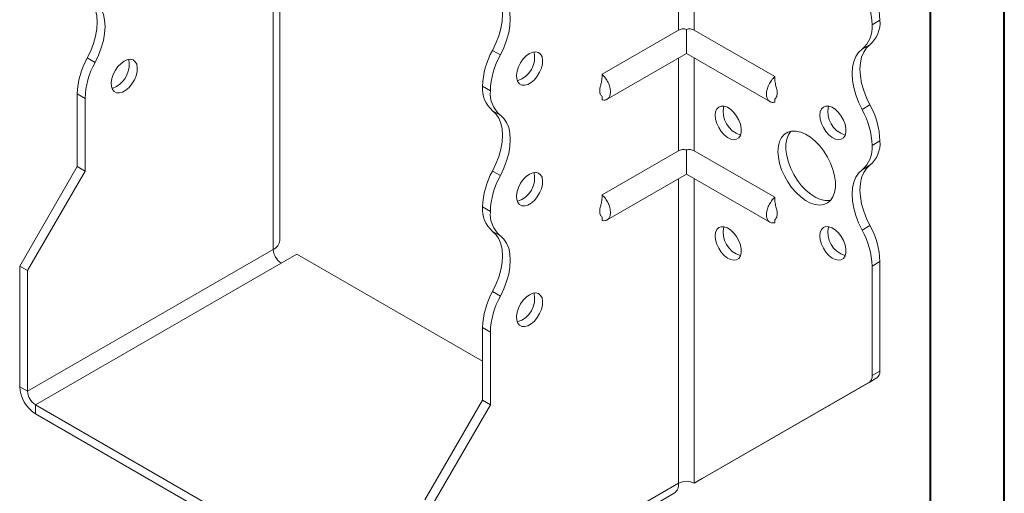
# Model space of a CAD drawing. Header units: millimetres. Extents: x 0 to 210, y 0 to 297.
# Tile 3 of 6: x 144 to 210, y 55 to 87. Entities that reach past the tile are written whole.
import ezdxf

# ---------------------------------------------------------------- set-up
doc = ezdxf.new("R2010")
doc.units = ezdxf.units.MM

msp = doc.modelspace()

# ---------------------------------------------------------------- linework, layer by layer
at = {"color": 7, "linetype": 'Continuous', "lineweight": 40}
for p, q in [((210.079, 0.215), (210.079, 297.215)), ((205.079, 5.215), (205.079, 292.215))]:
    msp.add_line(p, q, dxfattribs=at)
at = {"color": 7, "linetype": 'Continuous', "lineweight": 15}
for p, q in [((161.098, 72.206), (161.098, 92.722)), ((188.059, 92.72), (188.059, 86.444)), ((189.12, 86.444), (189.12, 92.72)), ((160.659, 71.594), (160.659, 92.109)), ((201.671, 87.111), (201.141, 86.805)), ((201.141, 86.805), (201.671, 87.111)), ((201.141, 86.805), (201.141, 86.805)), ((201.671, 87.111), (201.671, 87.111)), ((188.059, 86.444), (182.887, 83.458)), ((188.59, 86.498), (188.59, 84.86)), ((189.12, 86.444), (194.565, 83.301)), ((200.996, 85.46), (200.466, 85.154)), ((148.076, 84.559), (148.606, 84.253)), ((175.476, 85.072), (176.007, 84.766)), ((183.225, 81.763), (188.59, 84.86)), ((188.059, 84.554), (188.059, 78.278)), ((188.59, 84.86), (194.227, 81.606)), ((189.12, 78.278), (189.12, 84.554)), ((175.331, 82.335), (174.801, 82.641)), ((174.801, 82.641), (175.331, 82.334)), ((174.801, 82.641), (174.801, 82.641)), ((147.931, 81.823), (147.401, 82.129)), ((147.401, 77.209), (147.401, 82.129)), ((175.331, 82.334), (175.331, 82.335)), ((182.887, 81.951), (182.887, 81.729)), ((147.931, 76.902), (147.931, 81.823)), ((194.565, 81.788), (194.565, 81.572)), ((200.466, 81.071), (200.996, 81.377)), ((176.007, 80.684), (175.476, 80.99)), ((201.671, 78.947), (201.141, 78.641)), ((201.141, 78.639), (201.671, 78.946)), ((201.141, 78.641), (201.141, 78.639)), ((201.671, 78.947), (201.671, 78.946)), ((188.059, 78.278), (182.887, 75.292)), ((188.59, 78.333), (188.59, 76.695)), ((189.12, 78.278), (194.565, 75.135)), ((200.996, 77.295), (200.466, 76.989)), ((143.512, 70.472), (147.401, 77.209)), ((144.042, 70.166), (147.931, 76.902)), ((147.931, 76.902), (147.401, 77.209)), ((175.476, 76.906), (176.007, 76.6)), ((183.225, 73.598), (188.59, 76.695)), ((188.59, 76.695), (194.227, 73.441)), ((188.059, 76.389), (188.059, 55.776)), ((189.12, 55.776), (189.12, 76.389)), ((175.331, 74.17), (174.801, 74.476)), ((174.801, 74.475), (174.801, 74.476)), ((174.801, 74.475), (175.331, 74.169)), ((175.331, 74.169), (175.331, 74.17)), ((182.887, 73.785), (182.887, 73.564)), ((194.565, 73.623), (194.565, 73.407)), ((176.007, 72.518), (175.476, 72.824)), ((200.466, 72.905), (200.996, 73.212)), ((160.659, 71.594), (144.042, 62.001)), ((161.189, 70.675), (162.25, 71.287)), ((174.801, 64.042), (162.25, 71.287)), ((144.572, 61.082), (161.189, 70.675)), ((201.671, 70.781), (201.141, 70.475)), ((201.671, 70.781), (201.671, 63.362)), ((143.512, 70.472), (144.042, 70.166)), ((143.512, 62.307), (143.512, 70.472)), ((144.042, 62.001), (144.042, 70.166)), ((201.141, 70.475), (201.141, 63.056)), ((175.476, 68.741), (176.007, 68.435)), ((175.331, 66.005), (174.801, 66.311)), ((174.801, 61.391), (174.801, 66.311)), ((175.331, 61.085), (175.331, 66.005)), ((201.141, 63.056), (201.671, 63.362)), ((189.12, 55.776), (200.934, 62.598)), ((189.65, 56.082), (201.464, 62.904)), ((201.464, 62.904), (200.934, 62.598)), ((143.512, 62.307), (144.042, 62.001)), ((170.912, 54.655), (174.801, 61.391)), ((174.801, 61.391), (175.331, 61.085)), ((144.572, 61.082), (144.572, 60.47)), ((170.382, 46.183), (144.572, 61.082)), ((171.442, 54.348), (175.331, 61.085)), ((170.382, 45.571), (144.572, 60.47)), ((189.12, 55.776), (189.65, 56.082)), ((171.442, 46.183), (188.059, 55.776)), ((188.059, 55.776), (188.059, 55.776)), ((171.132, 45.496), (187.749, 55.089))]:
    msp.add_line(p, q, dxfattribs=at)
at = {"color": 7, "linetype": 'Continuous', "lineweight": 15, "flags": 128}
for points in [[(148.076, 88.642), (148.312, 88.425), (148.501, 88.145), (148.639, 87.807), (148.723, 87.42), (148.751, 86.991), (148.723, 86.529), (148.639, 86.044), (148.501, 85.548), (148.312, 85.049), (148.076, 84.559)], [(175.476, 85.072), (175.713, 85.562), (175.902, 86.061), (176.04, 86.558), (176.124, 87.042), (176.152, 87.504), (176.123, 87.933), (176.039, 88.32), (175.901, 88.658), (175.712, 88.938), (175.476, 89.155)], [(176.007, 84.766), (176.243, 85.256), (176.432, 85.755), (176.57, 86.252), (176.654, 86.736), (176.682, 87.198), (176.654, 87.627), (176.57, 88.014), (176.432, 88.351), (176.243, 88.632), (176.007, 88.849)], [(148.606, 84.253), (148.842, 84.743), (149.031, 85.241), (149.169, 85.738), (149.253, 86.223), (149.282, 86.684), (149.253, 87.114), (149.169, 87.501), (149.031, 87.839), (148.842, 88.119), (148.606, 88.336)], [(200.996, 85.46), (200.76, 85.243), (200.571, 84.963), (200.433, 84.625), (200.349, 84.238), (200.321, 83.809), (200.349, 83.347), (200.433, 82.862), (200.571, 82.366), (200.76, 81.867), (200.996, 81.377)], [(177.983, 84.866), (177.763, 84.707), (177.557, 84.494), (177.378, 84.24), (177.237, 83.961), (177.142, 83.675), (177.101, 83.4), (177.115, 83.153), (177.183, 82.949), (177.302, 82.802), (177.464, 82.72), (177.658, 82.709), (177.872, 82.769), (178.094, 82.897), (178.308, 83.084), (178.503, 83.32), (178.664, 83.588), (178.783, 83.872), (178.851, 84.155), (178.865, 84.419), (178.824, 84.646), (178.729, 84.823), (178.588, 84.939), (178.409, 84.986), (178.203, 84.961), (177.983, 84.866)], [(200.466, 81.071), (200.23, 81.561), (200.041, 82.059), (199.903, 82.556), (199.818, 83.041), (199.79, 83.502), (199.818, 83.932), (199.903, 84.319), (200.041, 84.656), (200.23, 84.937), (200.466, 85.154)], [(150.583, 84.353), (150.363, 84.194), (150.157, 83.981), (149.978, 83.727), (149.836, 83.449), (149.742, 83.163), (149.701, 82.887), (149.715, 82.64), (149.783, 82.436), (149.902, 82.289), (150.063, 82.207), (150.257, 82.196), (150.472, 82.256), (150.694, 82.384), (150.908, 82.571), (151.102, 82.807), (151.264, 83.075), (151.382, 83.36), (151.451, 83.642), (151.465, 83.906), (151.423, 84.133), (151.329, 84.31), (151.188, 84.426), (151.009, 84.473), (150.803, 84.448), (150.583, 84.353)], [(150.052, 82.618), (149.833, 82.523), (149.752, 82.505)], [(190.534, 80.68), (190.562, 80.918), (190.644, 81.109), (190.774, 81.241), (190.945, 81.305), (191.145, 81.299), (191.363, 81.221), (191.584, 81.077), (191.794, 80.876), (191.982, 80.631), (192.133, 80.357), (192.24, 80.071), (192.295, 79.792), (192.295, 79.536), (192.24, 79.32), (192.133, 79.157), (191.982, 79.058), (191.794, 79.029), (191.584, 79.072), (191.363, 79.184), (191.145, 79.357), (190.945, 79.582), (190.774, 79.843), (190.644, 80.126), (190.562, 80.411), (190.534, 80.68)], [(197.605, 80.681), (197.633, 80.919), (197.715, 81.11), (197.845, 81.241), (198.016, 81.306), (198.216, 81.299), (198.434, 81.222), (198.655, 81.078), (198.866, 80.877), (199.053, 80.632), (199.204, 80.358), (199.311, 80.072), (199.366, 79.793), (199.366, 79.537), (199.311, 79.321), (199.204, 79.158), (199.053, 79.059), (198.866, 79.03), (198.655, 79.073), (198.434, 79.184), (198.216, 79.358), (198.016, 79.582), (197.845, 79.844), (197.715, 80.126), (197.633, 80.411), (197.605, 80.681)], [(175.476, 76.906), (175.712, 77.396), (175.901, 77.895), (176.04, 78.392), (176.124, 78.876), (176.152, 79.338), (176.124, 79.767), (176.04, 80.155), (175.901, 80.492), (175.712, 80.773), (175.476, 80.99)], [(176.007, 76.6), (176.243, 77.09), (176.432, 77.589), (176.57, 78.086), (176.654, 78.57), (176.682, 79.032), (176.654, 79.461), (176.57, 79.849), (176.432, 80.186), (176.243, 80.466), (176.007, 80.684)], [(194.777, 78.231), (194.805, 78.595), (194.888, 78.915), (195.024, 79.184), (195.209, 79.393), (195.437, 79.536), (195.702, 79.609), (195.996, 79.611), (196.312, 79.54), (196.639, 79.4), (196.968, 79.193), (197.291, 78.927), (197.597, 78.608), (197.878, 78.246), (198.125, 77.852), (198.333, 77.436), (198.493, 77.011), (198.603, 76.588), (198.659, 76.181), (198.659, 75.8), (198.603, 75.456), (198.493, 75.161), (198.333, 74.921), (198.125, 74.744), (197.878, 74.636), (197.597, 74.598), (197.291, 74.633), (196.968, 74.739), (196.639, 74.913), (196.312, 75.15), (195.996, 75.444), (195.702, 75.785), (195.437, 76.165), (195.209, 76.571), (195.024, 76.994), (194.888, 77.419), (194.805, 77.836), (194.777, 78.231)], [(195.638, 79.599), (195.48, 79.363), (195.37, 79.067), (195.314, 78.724), (195.314, 78.343), (195.37, 77.935), (195.48, 77.513), (195.641, 77.087), (195.848, 76.671), (196.095, 76.277), (196.376, 75.915), (196.682, 75.596), (197.005, 75.33), (197.334, 75.124), (197.661, 74.983), (197.977, 74.913), (198.271, 74.914), (198.336, 74.925)], [(200.996, 77.295), (200.76, 77.078), (200.571, 76.797), (200.433, 76.46), (200.349, 76.072), (200.321, 75.643), (200.349, 75.182), (200.433, 74.697), (200.571, 74.2), (200.76, 73.701), (200.996, 73.212)], [(177.983, 76.701), (177.763, 76.542), (177.557, 76.329), (177.378, 76.075), (177.237, 75.796), (177.142, 75.51), (177.101, 75.235), (177.115, 74.987), (177.183, 74.784), (177.302, 74.636), (177.464, 74.554), (177.658, 74.543), (177.872, 74.603), (178.094, 74.731), (178.308, 74.919), (178.503, 75.154), (178.664, 75.422), (178.783, 75.707), (178.851, 75.99), (178.865, 76.253), (178.824, 76.481), (178.729, 76.658), (178.588, 76.773), (178.409, 76.82), (178.203, 76.795), (177.983, 76.701)], [(200.466, 72.905), (200.23, 73.395), (200.041, 73.894), (199.903, 74.391), (199.818, 74.875), (199.79, 75.337), (199.818, 75.766), (199.903, 76.154), (200.041, 76.491), (200.23, 76.771), (200.466, 76.989)], [(175.476, 68.741), (175.712, 69.231), (175.901, 69.73), (176.04, 70.227), (176.124, 70.711), (176.152, 71.173), (176.124, 71.602), (176.04, 71.989), (175.901, 72.327), (175.712, 72.607), (175.476, 72.824)], [(190.534, 72.515), (190.562, 72.753), (190.644, 72.944), (190.774, 73.075), (190.945, 73.14), (191.145, 73.133), (191.363, 73.055), (191.584, 72.912), (191.794, 72.711), (191.982, 72.466), (192.133, 72.192), (192.24, 71.906), (192.295, 71.626), (192.295, 71.371), (192.24, 71.155), (192.133, 70.992), (191.982, 70.893), (191.794, 70.864), (191.584, 70.907), (191.363, 71.018), (191.145, 71.192), (190.945, 71.416), (190.774, 71.678), (190.644, 71.96), (190.562, 72.245), (190.534, 72.515)], [(197.605, 72.516), (197.633, 72.753), (197.715, 72.944), (197.845, 73.076), (198.016, 73.141), (198.216, 73.134), (198.434, 73.056), (198.655, 72.912), (198.866, 72.712), (199.053, 72.467), (199.204, 72.193), (199.311, 71.907), (199.366, 71.627), (199.366, 71.371), (199.311, 71.155), (199.204, 70.993), (199.053, 70.894), (198.866, 70.865), (198.655, 70.907), (198.434, 71.019), (198.216, 71.192), (198.016, 71.417), (197.845, 71.679), (197.715, 71.961), (197.633, 72.246), (197.605, 72.516)], [(176.007, 68.435), (176.243, 68.925), (176.432, 69.424), (176.57, 69.92), (176.654, 70.405), (176.682, 70.867), (176.654, 71.296), (176.57, 71.683), (176.432, 72.021), (176.243, 72.301), (176.007, 72.518)], [(177.983, 68.535), (177.763, 68.376), (177.557, 68.163), (177.378, 67.909), (177.237, 67.631), (177.142, 67.345), (177.101, 67.069), (177.115, 66.822), (177.183, 66.618), (177.302, 66.471), (177.464, 66.389), (177.658, 66.378), (177.872, 66.438), (178.094, 66.566), (178.308, 66.753), (178.503, 66.989), (178.664, 67.257), (178.783, 67.542), (178.851, 67.824), (178.865, 68.088), (178.824, 68.315), (178.729, 68.492), (178.588, 68.608), (178.409, 68.655), (178.203, 68.63), (177.983, 68.535)]]:
    msp.add_lwpolyline(points, dxfattribs=at)
at = {"color": 7, "linetype": 'Continuous', "lineweight": 15}
for centre, radius, start, end in [((195.832, 86.64), 5.312, 1.78232, 29.26309), ((196.362, 86.946), 5.312, 1.78232, 29.26309), ((199.189, 86.64), 1.959, 310.67673, 4.83746), ((199.719, 86.946), 1.959, 310.67673, 4.83746), ((152.707, 81.964), 5.308, 150.73258, 178.21727), ((180.11, 82.476), 5.312, 150.73691, 178.21768), ((180.641, 82.17), 5.312, 150.73691, 178.21768), ((176.678, 84.599), 1.65, 286.69605, 13.30932), ((153.237, 81.658), 5.308, 150.73258, 178.21727), ((149.167, 84.127), 1.749, 300.39229, 11.17657), ((176.753, 82.475), 1.959, 175.16254, 229.32327), ((177.283, 82.169), 1.959, 175.16254, 229.32327), ((192.723, 80.924), 1.65, 166.69046, 253.30416), ((199.794, 80.924), 1.65, 166.69046, 253.30416), ((196.365, 78.782), 5.308, 1.78273, 29.26742), ((195.835, 78.476), 5.308, 1.78273, 29.26742), ((199.189, 78.474), 1.959, 310.67673, 4.83746), ((199.719, 78.78), 1.959, 310.67673, 4.83746), ((180.107, 74.311), 5.308, 150.73258, 178.21727), ((180.637, 74.005), 5.308, 150.73258, 178.21727), ((176.678, 76.433), 1.65, 286.69605, 13.30932), ((176.753, 74.31), 1.959, 175.16254, 229.32327), ((177.283, 74.004), 1.959, 175.16254, 229.32327), ((192.723, 72.758), 1.65, 166.69046, 253.30416), ((199.794, 72.759), 1.65, 166.69046, 253.30416), ((195.835, 70.31), 5.308, 1.78273, 29.26742), ((196.365, 70.616), 5.308, 1.78273, 29.26742), ((160.348, 72.281), 0.754, 294.37466, 354.3052), ((161.81, 71.646), 1.153, 182.60548, 237.39452), ((180.107, 66.146), 5.308, 150.73258, 178.21727), ((176.678, 68.268), 1.65, 286.69605, 13.30932), ((180.637, 65.84), 5.308, 150.73258, 178.21727), ((201.171, 63.313), 0.503, 305.69804, 5.62038), ((200.64, 63.006), 0.503, 305.69804, 5.62038), ((145.814, 62.412), 2.305, 182.60548, 237.39452), ((145.193, 62.053), 1.153, 182.60548, 237.39452), ((187.324, 55.695), 0.739, 305.01333, 6.29885), ((188.59, 54.752), 1.153, 62.60967, 117.39033)]:
    msp.add_arc(centre, radius, start, end, dxfattribs=at)
for points, knots in [([(188.59, 86.498), (188.543, 86.512), (188.495, 86.522), (188.4, 86.53), (188.353, 86.529), (188.215, 86.513), (188.13, 86.485), (188.059, 86.444)], [0, 0, 0, 0, 0.25, 0.25, 0.5, 0.5, 1, 1, 1, 1]), ([(189.12, 86.444), (189.085, 86.464), (189.046, 86.481), (188.963, 86.508), (188.919, 86.518), (188.781, 86.534), (188.684, 86.527), (188.59, 86.498)], [0, 0, 0, 0, 0.25, 0.25, 0.5, 0.5, 1, 1, 1, 1]), ([(182.887, 83.254), (182.873, 83.137), (182.851, 82.937), (182.781, 82.698), (182.74, 82.52), (182.718, 82.368), (182.723, 82.237), (182.747, 82.148), (182.784, 82.068), (182.852, 82.004), (182.875, 81.958), (182.887, 81.933)], [0, 0, 0, 0, 0.183845, 0.312711, 0.387766, 0.468607, 0.561014, 0.614242, 0.675479, 0.825899, 1, 1, 1, 1]), ([(182.887, 81.729), (182.927, 81.719), (182.967, 81.713), (183.044, 81.711), (183.081, 81.714), (183.149, 81.729), (183.182, 81.74), (183.242, 81.772), (183.27, 81.793), (183.321, 81.841), (183.343, 81.868), (183.382, 81.931), (183.399, 81.967), (183.426, 82.043), (183.436, 82.084), (183.449, 82.172), (183.453, 82.219), (183.453, 82.315), (183.449, 82.365), (183.436, 82.468), (183.426, 82.522), (183.386, 82.683), (183.346, 82.791), (183.245, 83.005), (183.184, 83.107), (183.08, 83.25), (183.044, 83.295), (182.967, 83.381), (182.927, 83.421), (182.887, 83.458)], [0, 0, 0, 0, 0.0625, 0.0625, 0.125, 0.125, 0.1875, 0.1875, 0.25, 0.25, 0.3125, 0.3125, 0.375, 0.375, 0.4375, 0.4375, 0.5, 0.5, 0.5625, 0.5625, 0.625, 0.625, 0.75, 0.75, 0.875, 0.875, 0.9375, 0.9375, 1, 1, 1, 1]), ([(194.565, 83.301), (194.525, 83.263), (194.485, 83.224), (194.408, 83.139), (194.372, 83.093), (194.303, 82.999), (194.27, 82.95), (194.21, 82.848), (194.182, 82.795), (194.131, 82.689), (194.109, 82.635), (194.07, 82.527), (194.053, 82.472), (194.026, 82.365), (194.016, 82.313), (194.003, 82.21), (193.999, 82.159), (193.999, 82.013), (194.012, 81.925), (194.066, 81.772), (194.105, 81.708), (194.207, 81.611), (194.267, 81.579), (194.371, 81.557), (194.408, 81.554), (194.484, 81.556), (194.525, 81.562), (194.565, 81.572)], [0, 0, 0, 0, 0.0625, 0.0625, 0.125, 0.125, 0.1875, 0.1875, 0.25, 0.25, 0.3125, 0.3125, 0.375, 0.375, 0.4375, 0.4375, 0.5, 0.5, 0.625, 0.625, 0.75, 0.75, 0.875, 0.875, 0.9375, 0.9375, 1, 1, 1, 1]), ([(194.57, 81.779), (194.572, 81.779), (194.579, 81.779), (194.627, 81.839), (194.689, 81.944), (194.73, 82.072), (194.732, 82.243), (194.69, 82.469), (194.606, 82.751), (194.579, 82.975), (194.565, 83.097)], [0, 0, 0, 0, 0.0827188, 0.2051315, 0.3293385, 0.4347802, 0.5265606, 0.6365233, 0.8016854, 1, 1, 1, 1]), ([(188.59, 78.333), (188.543, 78.347), (188.495, 78.356), (188.4, 78.364), (188.353, 78.363), (188.215, 78.347), (188.13, 78.319), (188.059, 78.278)], [0, 0, 0, 0, 0.25, 0.25, 0.5, 0.5, 1, 1, 1, 1]), ([(189.12, 78.278), (189.085, 78.299), (189.046, 78.316), (188.963, 78.343), (188.919, 78.353), (188.781, 78.369), (188.684, 78.362), (188.59, 78.333)], [0, 0, 0, 0, 0.25, 0.25, 0.5, 0.5, 1, 1, 1, 1]), ([(182.887, 73.564), (182.927, 73.553), (182.967, 73.548), (183.044, 73.545), (183.081, 73.549), (183.149, 73.563), (183.182, 73.575), (183.242, 73.607), (183.27, 73.627), (183.321, 73.675), (183.343, 73.703), (183.382, 73.766), (183.399, 73.801), (183.426, 73.878), (183.436, 73.919), (183.449, 74.006), (183.453, 74.053), (183.453, 74.15), (183.449, 74.2), (183.436, 74.303), (183.426, 74.356), (183.386, 74.517), (183.346, 74.626), (183.245, 74.84), (183.184, 74.941), (183.08, 75.085), (183.044, 75.13), (182.967, 75.216), (182.927, 75.255), (182.887, 75.292)], [0, 0, 0, 0, 0.0625, 0.0625, 0.125, 0.125, 0.1875, 0.1875, 0.25, 0.25, 0.3125, 0.3125, 0.375, 0.375, 0.4375, 0.4375, 0.5, 0.5, 0.5625, 0.5625, 0.625, 0.625, 0.75, 0.75, 0.875, 0.875, 0.9375, 0.9375, 1, 1, 1, 1]), ([(182.887, 75.088), (182.873, 74.971), (182.851, 74.772), (182.781, 74.533), (182.74, 74.354), (182.718, 74.202), (182.723, 74.071), (182.747, 73.983), (182.784, 73.902), (182.852, 73.839), (182.875, 73.793), (182.887, 73.768)], [0, 0, 0, 0, 0.183845, 0.312711, 0.387766, 0.468607, 0.561014, 0.614242, 0.675479, 0.825899, 1, 1, 1, 1]), ([(194.565, 75.135), (194.525, 75.098), (194.485, 75.059), (194.408, 74.973), (194.372, 74.928), (194.303, 74.833), (194.27, 74.784), (194.21, 74.682), (194.182, 74.629), (194.131, 74.523), (194.109, 74.47), (194.07, 74.362), (194.053, 74.307), (194.026, 74.2), (194.016, 74.147), (194.003, 74.044), (193.999, 73.993), (193.999, 73.848), (194.012, 73.76), (194.066, 73.606), (194.105, 73.543), (194.207, 73.446), (194.267, 73.414), (194.371, 73.391), (194.408, 73.388), (194.484, 73.391), (194.525, 73.396), (194.565, 73.407)], [0, 0, 0, 0, 0.0625, 0.0625, 0.125, 0.125, 0.1875, 0.1875, 0.25, 0.25, 0.3125, 0.3125, 0.375, 0.375, 0.4375, 0.4375, 0.5, 0.5, 0.625, 0.625, 0.75, 0.75, 0.875, 0.875, 0.9375, 0.9375, 1, 1, 1, 1]), ([(194.57, 73.613), (194.572, 73.613), (194.579, 73.614), (194.627, 73.673), (194.689, 73.778), (194.73, 73.907), (194.732, 74.078), (194.69, 74.304), (194.606, 74.585), (194.579, 74.809), (194.565, 74.931)], [0, 0, 0, 0, 0.082719, 0.205131, 0.329338, 0.43478, 0.526561, 0.636523, 0.801685, 1, 1, 1, 1])]:
    msp.add_open_spline(points, degree=3, knots=knots, dxfattribs=at)
for points in [[(182.887, 83.458), (182.887, 83.39), (182.887, 83.322), (182.887, 83.254)], [(194.565, 83.301), (194.565, 83.233), (194.565, 83.165), (194.565, 83.097)], [(182.887, 75.292), (182.887, 75.224), (182.887, 75.156), (182.887, 75.088)], [(194.565, 75.135), (194.565, 75.067), (194.565, 74.999), (194.565, 74.931)]]:
    msp.add_open_spline(points, degree=3, dxfattribs=at)

doc.saveas('drawing.dxf')
